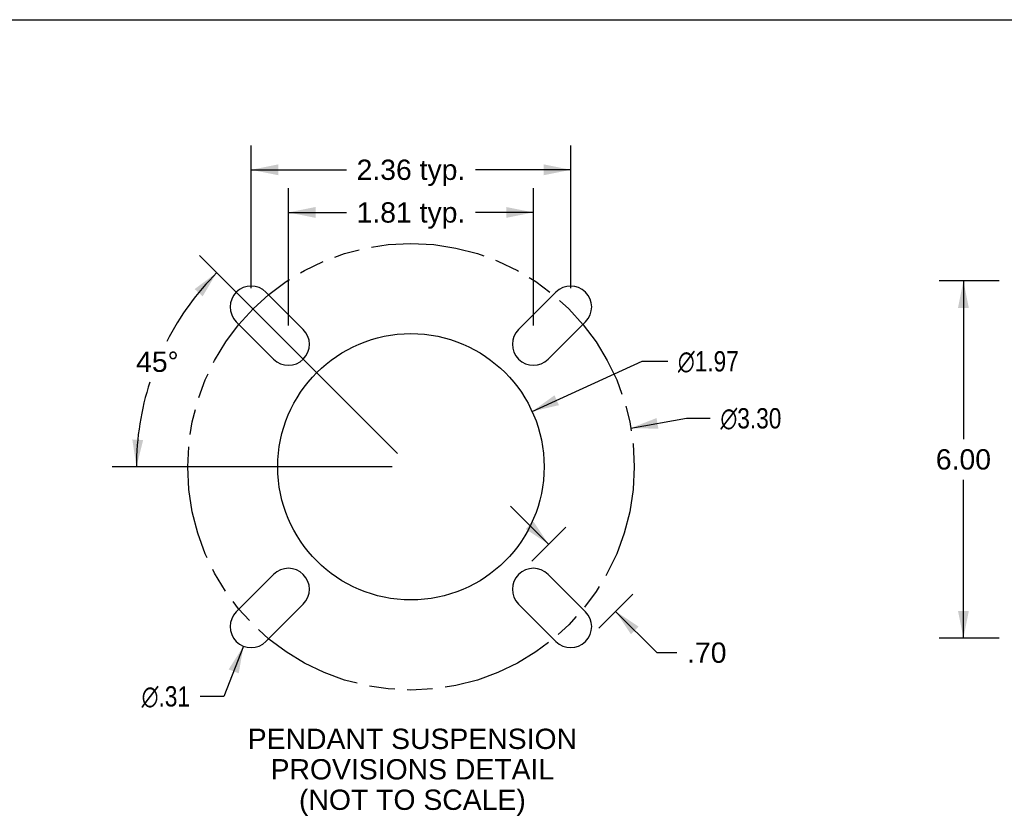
# Model space of a CAD drawing. Header units: inches. Extents: x 0 to 77.3, y 0 to 50.
# Tile 34 of 56: x 38.4 to 54.9, y 36.6 to 50. Entities that reach past the tile are written whole.
import ezdxf

# ---------------------------------------------------------------- set-up
doc = ezdxf.new("R2010")
doc.units = ezdxf.units.IN
doc.header["$LTSCALE"] = 4.25
doc.header["$MEASUREMENT"] = 0
doc.linetypes.add('PHANTOM', pattern=[0.8, 0.45, -0.05, 0.1, -0.05, 0.1, -0.05])
doc.layers.get('0').update_dxf_attribs({"linetype": 'CONTINUOUS'})
doc.layers.add('DEFAULT_3', color=7, linetype='PHANTOM')
doc.layers.add('DIMENSIONS', color=7, linetype='CONTINUOUS')
doc.styles.get("Standard").update_dxf_attribs({"font": 'arial.ttf'})
doc.styles.add('TEXTSTYLE_1', font='gdt', dxfattribs={"width": 0.8})
doc.dimstyles.new('DIMSTYLE_1', dxfattribs={"dimtxt": 0.340909, "dimasz": 0.454545, "dimexe": 0.09, "dimexo": 0.07, "dimgap": 0.0375, "dimtad": 0, "dimtih": 1, "dimtoh": 1, "dimzin": 4, "dimdsep": 46, "dimtxsty": 'Standard', "dimblk": '_FILLED', "dimblk1": '_FILLED', "dimblk2": '_FILLED', "dimcen": 0.09, "dimadec": 3, "dimazin": 1, "dimtfac": 1, "dimtdec": 3, "dimtofl": 0, "dimtmove": 0, "dimatfit": 3, "dimldrblk": '_FILLED', "dimfxl": 0, "dimtolj": 1, "dimtzin": 4, "dimarcsym": 0})
doc.dimstyles.new('DIMSTYLE_2', dxfattribs={"dimtxt": 0.340909, "dimasz": 0.454545, "dimexe": 0.09, "dimexo": 0.07, "dimgap": 0.0375, "dimtad": 0, "dimtih": 1, "dimtoh": 1, "dimlfac": 0.44, "dimzin": 4, "dimdsep": 46, "dimtxsty": 'Standard', "dimblk": '_FILLED', "dimblk1": '_FILLED', "dimblk2": '_FILLED', "dimcen": 0.09, "dimadec": 3, "dimazin": 1, "dimtfac": 1, "dimtdec": 3, "dimtofl": 0, "dimtmove": 0, "dimatfit": 3, "dimldrblk": '_FILLED', "dimfxl": 0, "dimtolj": 1, "dimtzin": 4, "dimarcsym": 0})
doc.dimstyles.new('DIMSTYLE_3', dxfattribs={"dimtxt": 0.340909, "dimasz": 0.454545, "dimexe": 0.09, "dimexo": 0.07, "dimgap": 0.09, "dimtad": 0, "dimtih": 1, "dimtoh": 1, "dimlfac": 0.44, "dimzin": 4, "dimdsep": 46, "dimtxsty": 'Standard', "dimblk": '_FILLED', "dimblk1": '_FILLED', "dimblk2": '_FILLED', "dimcen": 0.09, "dimadec": 3, "dimazin": 1, "dimtfac": 1, "dimtdec": 3, "dimtofl": 0, "dimtmove": 0, "dimatfit": 1, "dimldrblk": '_FILLED', "dimfxl": 0, "dimtolj": 1, "dimtzin": 4, "dimarcsym": 0})
doc.dimstyles.new('DIMSTYLE_4', dxfattribs={"dimtxt": 0.340909, "dimasz": 0.454545, "dimexe": 0.09, "dimexo": 0.07, "dimgap": 0.0375, "dimtad": 0, "dimtih": 1, "dimtoh": 1, "dimdec": 5, "dimlfac": 0.44, "dimzin": 4, "dimdsep": 46, "dimtxsty": 'Standard', "dimblk": '_FILLED', "dimblk1": '_FILLED', "dimblk2": '_FILLED', "dimcen": 0.09, "dimadec": 3, "dimazin": 1, "dimtfac": 1, "dimtdec": 3, "dimtofl": 0, "dimtmove": 0, "dimatfit": 3, "dimldrblk": '_FILLED', "dimfxl": 0, "dimtolj": 1, "dimtzin": 4, "dimarcsym": 0})

# ---------------------------------------------------------------- blocks, each defined once
blk = doc.blocks.new('_FILLED')
at = {"color": 0, "linetype": 'ByBlock'}
blk.add_solid([(0, 0), (-1, 0.2), (-1, -0.2)], dxfattribs=at)
blk = doc.blocks.new('*D2')
at = {"layer": 'DIMENSIONS', "color": 2, "linetype": 'Continuous'}
for p, q in [((54.832, 45.615), (53.825, 45.615)), ((54.234, 45.615), (54.234, 42.956)), ((54.234, 39.615), (54.234, 42.274)), ((54.832, 39.615), (53.825, 39.615))]:
    blk.add_line(p, q, dxfattribs=at)
at = {"layer": 'DIMENSIONS', "color": 2, "linetype": 'Continuous', "xscale": 0.4545454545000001, "yscale": 0.4545454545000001, "zscale": 0.4545454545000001}
for p, rotation in [((54.234, 45.615), 90), ((54.234, 39.615), 270)]:
    blk.add_blockref('_FILLED', p, dxfattribs=dict(at, rotation=rotation))
at = {"layer": 'DIMENSIONS', "color": 2, "linetype": 'Continuous', "insert": (54.234, 42.786), "char_height": 0.3409, "width": 0.92641, "attachment_point": 2, "line_spacing_factor": 0.9}
blk.add_mtext('6.00', dxfattribs=at)
blk = doc.blocks.new('*D13')
at = {"layer": 'DIMENSIONS', "color": 2, "linetype": 'Continuous'}
for p, q in [((47.268, 41.188), (46.625, 41.831)), ((46.988, 40.908), (47.557, 41.478)), ((48.113, 39.783), (48.682, 40.353)), ((48.393, 40.063), (49.086, 39.37)), ((49.086, 39.37), (49.423, 39.37))]:
    blk.add_line(p, q, dxfattribs=at)
at = {"layer": 'DIMENSIONS', "color": 2, "linetype": 'Continuous', "xscale": 0.4545454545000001, "yscale": 0.4545454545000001, "zscale": 0.4545454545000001}
for p, rotation in [((47.268, 41.188), 315), ((48.393, 40.063), 135)]:
    blk.add_blockref('_FILLED', p, dxfattribs=dict(at, rotation=rotation))
at = {"layer": 'DIMENSIONS', "color": 2, "linetype": 'Continuous', "insert": (49.593, 39.54), "char_height": 0.3409, "width": 0.66154, "attachment_point": 1, "line_spacing_factor": 0.9}
blk.add_mtext('.70', dxfattribs=at)
blk = doc.blocks.new('*D14')
at = {"layer": 'DIMENSIONS', "color": 2, "linetype": 'Continuous'}
for p, q in [((48.648, 43.141), (49.585, 43.306)), ((49.585, 43.306), (49.982, 43.306))]:
    blk.add_line(p, q, dxfattribs=at)
at = {"layer": 'DIMENSIONS', "color": 2, "linetype": 'Continuous', "xscale": 0.4545454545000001, "yscale": 0.4545454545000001, "zscale": 0.4545454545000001, "rotation": 189.9821788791}
blk.add_blockref('_FILLED', (48.648, 43.141), dxfattribs=at)
at = {"layer": 'DIMENSIONS', "color": 2, "linetype": 'Continuous', "insert": (50.153, 43.476), "char_height": 0.34091, "width": 1.38096, "attachment_point": 1, "line_spacing_factor": 0.9, "style": 'TEXTSTYLE_1'}
blk.add_mtext('{\\fgdt;n}\\fArial;3.30', dxfattribs=at)
blk = doc.blocks.new('*D15')
at = {"layer": 'DIMENSIONS', "color": 2, "linetype": 'Continuous'}
for p, q in [((42.898, 44.866), (42.898, 47.172)), ((47.012, 44.866), (47.012, 47.172)), ((42.898, 46.763), (43.872, 46.763)), ((47.012, 46.763), (46.038, 46.763))]:
    blk.add_line(p, q, dxfattribs=at)
at = {"layer": 'DIMENSIONS', "color": 2, "linetype": 'Continuous', "xscale": 0.4545454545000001, "yscale": 0.4545454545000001, "zscale": 0.4545454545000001, "rotation": 180}
blk.add_blockref('_FILLED', (42.898, 46.763), dxfattribs=at)
at = {"layer": 'DIMENSIONS', "color": 2, "linetype": 'Continuous', "xscale": 0.4545454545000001, "yscale": 0.4545454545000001, "zscale": 0.4545454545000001}
blk.add_blockref('_FILLED', (47.012, 46.763), dxfattribs=at)
at = {"layer": 'DIMENSIONS', "color": 2, "linetype": 'Continuous', "insert": (44.955, 46.933), "char_height": 0.3409, "width": 1.82494, "attachment_point": 2, "line_spacing_factor": 0.9}
blk.add_mtext('1.81 typ.', dxfattribs=at)
blk = doc.blocks.new('*D16')
at = {"layer": 'DIMENSIONS', "color": 2, "linetype": 'Continuous'}
for p, q in [((42.143, 39.479), (41.813, 38.635)), ((41.813, 38.635), (41.415, 38.635))]:
    blk.add_line(p, q, dxfattribs=at)
at = {"layer": 'DIMENSIONS', "color": 2, "linetype": 'Continuous', "xscale": 0.4545454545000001, "yscale": 0.4545454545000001, "zscale": 0.4545454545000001, "rotation": 68.6399853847}
blk.add_blockref('_FILLED', (42.143, 39.479), dxfattribs=at)
at = {"layer": 'DIMENSIONS', "color": 2, "linetype": 'Continuous', "insert": (41.244, 38.806), "char_height": 0.34091, "width": 1.11609, "attachment_point": 3, "line_spacing_factor": 0.9, "style": 'TEXTSTYLE_1'}
blk.add_mtext('{\\fgdt;n}\\fArial;.31', dxfattribs=at)
blk = doc.blocks.new('*D18')
at = {"layer": 'DIMENSIONS', "color": 2, "linetype": 'Continuous'}
for p, q in [((42.271, 45.493), (42.271, 47.888)), ((47.639, 45.493), (47.639, 47.888)), ((42.271, 47.479), (43.872, 47.479)), ((47.639, 47.479), (46.038, 47.479))]:
    blk.add_line(p, q, dxfattribs=at)
at = {"layer": 'DIMENSIONS', "color": 2, "linetype": 'Continuous', "xscale": 0.4545454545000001, "yscale": 0.4545454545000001, "zscale": 0.4545454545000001, "rotation": 180}
blk.add_blockref('_FILLED', (42.271, 47.479), dxfattribs=at)
at = {"layer": 'DIMENSIONS', "color": 2, "linetype": 'Continuous', "xscale": 0.4545454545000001, "yscale": 0.4545454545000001, "zscale": 0.4545454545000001}
blk.add_blockref('_FILLED', (47.639, 47.479), dxfattribs=at)
at = {"layer": 'DIMENSIONS', "color": 2, "linetype": 'Continuous', "insert": (44.955, 47.65), "char_height": 0.3409, "width": 1.82494, "attachment_point": 2, "line_spacing_factor": 0.9}
blk.add_mtext('2.36 typ.', dxfattribs=at)
blk = doc.blocks.new('*D19')
at = {"layer": 'DIMENSIONS', "color": 2, "linetype": 'Continuous'}
for p, q in [((46.99, 43.42), (48.837, 44.263)), ((48.837, 44.263), (49.267, 44.263))]:
    blk.add_line(p, q, dxfattribs=at)
at = {"layer": 'DIMENSIONS', "color": 2, "linetype": 'Continuous', "xscale": 0.4545454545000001, "yscale": 0.4545454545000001, "zscale": 0.4545454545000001, "rotation": 204.5315547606}
blk.add_blockref('_FILLED', (46.99, 43.42), dxfattribs=at)
at = {"layer": 'DIMENSIONS', "color": 2, "linetype": 'Continuous', "insert": (49.438, 44.433), "char_height": 0.34091, "width": 1.38096, "attachment_point": 1, "line_spacing_factor": 0.9, "style": 'TEXTSTYLE_1'}
blk.add_mtext('{\\fgdt;n}\\fArial;1.97', dxfattribs=at)
blk = doc.blocks.new('*D20')
at = {"layer": 'DIMENSIONS', "color": 2, "linetype": 'Continuous'}
for p, q in [((44.73, 42.716), (41.405, 46.041)), ((44.637, 42.491), (39.935, 42.491))]:
    blk.add_line(p, q, dxfattribs=at)
for start, end in [(135, 152.831), (162.0161, 180)]:
    blk.add_arc((44.955, 42.491), 4.611, start, end, dxfattribs=at)
for points in [[(41.456, 45.354), (41.694, 45.752), (41.322, 45.476)], [(40.275, 42.95), (40.344, 42.491), (40.457, 42.941)]]:
    blk.add_solid(points, dxfattribs=at)
at = {"layer": 'DIMENSIONS', "color": 2, "linetype": 'Continuous', "insert": (40.695, 44.426), "char_height": 0.34091, "width": 0.75701, "attachment_point": 2, "line_spacing_factor": 0.9}
blk.add_mtext('45\\fgdt;{\\fgdt;~}', dxfattribs=at)

msp = doc.modelspace()

# ---------------------------------------------------------------- linework, layer by layer
at = {"color": 7, "linetype": 'Continuous'}
msp.add_line((0, 50), (77.272727, 50), dxfattribs=at)
at = {"color": 3, "linetype": 'Continuous'}
for p, q in [((42.520113, 45.424043), (43.146867, 44.797289)), ((46.762754, 44.797289), (47.389507, 45.424043)), ((42.648678, 44.2991), (42.021924, 44.925854)), ((47.887696, 44.925854), (47.260942, 44.2991)), ((42.021924, 40.056459), (42.648678, 40.683213)), ((47.260942, 40.683213), (47.887696, 40.056459)), ((43.146867, 40.185024), (42.520113, 39.558271)), ((47.389507, 39.558271), (46.762754, 40.185024))]:
    msp.add_line(p, q, dxfattribs=at)
msp.add_circle((44.95481, 42.491157), 2.236932, dxfattribs=at)
for centre, start, end in [((42.271018, 45.174948), 45, 225), ((47.638602, 45.174948), 315, 135), ((42.897772, 44.548195), 225, 45), ((47.011848, 44.548195), 135, 315), ((42.897772, 40.434119), 315, 135), ((47.011848, 40.434119), 45, 225), ((42.271018, 39.807365), 135, 315), ((47.638602, 39.807365), 225, 45)]:
    msp.add_arc(centre, 0.352273, start, end, dxfattribs=at)
at = {"layer": 'DEFAULT_3', "color": 7, "linetype": 'PHANTOM'}
msp.add_circle((44.95481, 42.491157), 3.75, dxfattribs=at)

# ---------------------------------------------------------------- texts
at = {"layer": 'DIMENSIONS', "color": 2, "linetype": 'Continuous', "insert": (44.979072, 38.092633), "char_height": 0.34090909, "width": 5.51917878, "attachment_point": 2, "line_spacing_factor": 0.9}
msp.add_mtext('PENDANT SUSPENSION\\PPROVISIONS DETAIL\\P(NOT TO SCALE)', dxfattribs=at)

# ---------------------------------------------------------------- dimensions: what is measured, and where the dimension line sits
at = {"layer": 'DIMENSIONS', "color": 2, "linetype": 'Continuous'}
dim = msp.add_linear_dim(base=(42.271018, 47.47929), p1=(47.638602, 45.42313), p2=(42.271018, 45.42313), angle=180, text='<> typ.', dimstyle='DIMSTYLE_2', dxfattribs=at)
dim.commit()
dim.dimension.update_dxf_attribs({"geometry": '*D18', "text_midpoint": (44.95481, 47.47929), "dimtype": 160})
dim = msp.add_linear_dim(base=(47.011848, 46.762574), p1=(42.897772, 44.796376), p2=(47.011848, 44.796376), text='<> typ.', dimstyle='DIMSTYLE_2', dxfattribs=at)
dim.commit()
dim.dimension.update_dxf_attribs({"geometry": '*D15', "text_midpoint": (44.95481, 46.762574), "dimtype": 160})
dim = msp.add_angular_dim_2l(base=(40.694748, 44.255732), line1=((44.811924, 42.634043), (44.779319, 42.666648)), line2=((44.752739, 42.491157), (44.706628, 42.491157)), dimstyle='DIMSTYLE_4', dxfattribs=at)
dim.commit()
dim.dimension.update_dxf_attribs({"geometry": '*D20', "text_midpoint": (40.694748, 44.255732), "dimtype": 162})
for base, p1, p2, angle, dimstyle, picture, middle in [((54.234039, 45.615287), (54.901727, 39.615287), (54.901727, 45.615287), 90, 'DIMSTYLE_1', '*D2', (54.231695, 42.613385)), ((47.267873, 41.188333), (48.731584, 40.402158), (47.606641, 41.527101), 135, 'DIMSTYLE_2', '*D13', (49.934012, 39.368096))]:
    dim = msp.add_linear_dim(base=base, p1=p1, p2=p2, angle=angle, dimstyle=dimstyle, dxfattribs=at)
    dim.commit()
    dim.dimension.update_dxf_attribs({"geometry": picture, "text_midpoint": middle, "dimtype": 160})
for p1, p2, picture, middle in [((46.98982, 43.419918), (42.9198, 41.562395), '*D19', (50.128204, 44.263027)), ((48.648042, 43.141189), (41.261579, 41.841125), '*D14', (50.843278, 43.306032)), ((42.142711, 39.47929), (42.399326, 40.13544), '*D16', (40.686411, 38.635304))]:
    dim = msp.add_diameter_dim_2p(p1=p1, p2=p2, text='%%c<>', dimstyle='DIMSTYLE_3', override={"dimpost": '<>'}, dxfattribs=at)
    dim.commit()
    dim.dimension.update_dxf_attribs({"geometry": picture, "text_midpoint": middle, "dimtype": 163})

doc.saveas('drawing.dxf')
